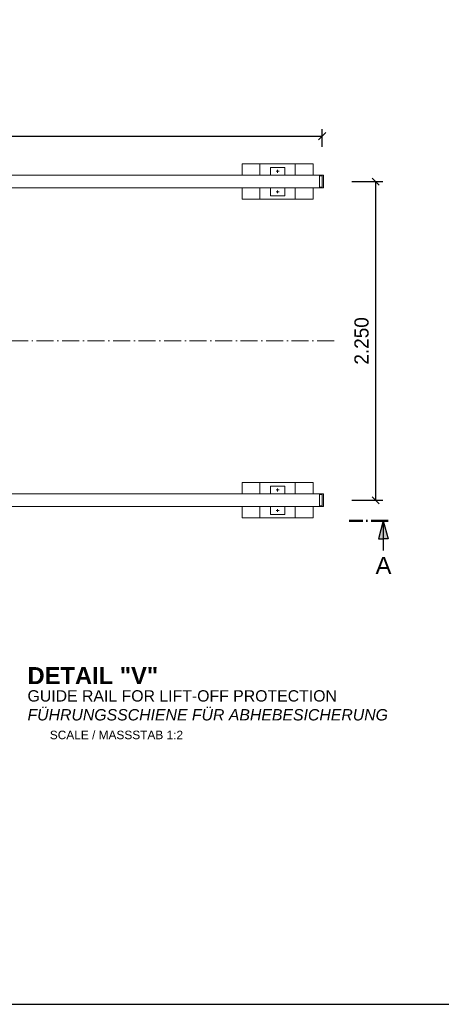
# Model space of a CAD drawing. Header units: millimetres. Extents: x -74592 to 26668, y -531 to 21180.
# Tile 12 of 27: x 15983 to 18961, y 9455 to 16406. Entities that reach past the tile are written whole.
import ezdxf

# ---------------------------------------------------------------- set-up
doc = ezdxf.new("R2010")
doc.units = ezdxf.units.MM
doc.linetypes.add('ACAD_ISO10W100', pattern=[18, 12, -3, 0, -3])
doc.layers.add('Bemaßung', color=7, linetype='Continuous', lineweight=9)
doc.layers.add('Beschriftung', color=7, linetype='Continuous', lineweight=9)
doc.styles.add('LBB3.5M1000', font='isocp.shx', dxfattribs={"height": 3.5})
doc.dimstyles.new('DIN', dxfattribs={"dimtxt": 2.5, "dimasz": 2.5, "dimexe": 1.25, "dimexo": 0.625, "dimtad": 1, "dimtih": 1, "dimdec": 4, "dimdsep": 46, "dimlunit": 6, "dimtxsty": 'Standard', "dimcen": 2.5, "dimadec": 0, "dimazin": 0, "dimtfac": 1, "dimtdec": 4, "dimtmove": 0, "dimatfit": 3, "dimfxl": 0, "dimtvp": 1, "dimtolj": 1, "dimtzin": 0, "dimarcsym": 0})

# ---------------------------------------------------------------- blocks, each defined once
blk = doc.blocks.new('_Oblique')
at = {"color": 0, "linetype": 'ByBlock', "lineweight": -2}
blk.add_line((-0.5, -0.5), (0.5, 0.5), dxfattribs=at)
blk = doc.blocks.new('*D146')
at = {"layer": 'Bemaßung', "color": 0, "lineweight": -2, "transparency": 16777216}
for p, q in [((13124.3, 15508.2), (13124.3, 15633.3)), ((13124.3, 15583.3), (18119.3, 15583.3)), ((18119.3, 15508.2), (18119.3, 15633.3))]:
    blk.add_line(p, q, dxfattribs=at)
at = {"layer": 'DEFPOINTS', "color": 0, "transparency": 16777216}
for p in [(18119.3, 15583.3), (13124.3, 15308.2), (18119.3, 15308.2)]:
    blk.add_point(p, dxfattribs=at)
at = {"layer": 'Bemaßung', "color": 0, "lineweight": -2, "transparency": 16777216, "xscale": 50, "yscale": 50, "zscale": 50, "rotation": 180}
blk.add_blockref('_Oblique', (13124.3, 15583.3), dxfattribs=at)
at = {"layer": 'Bemaßung', "color": 0, "lineweight": -2, "transparency": 16777216, "xscale": 50, "yscale": 50, "zscale": 50}
blk.add_blockref('_Oblique', (18119.3, 15583.3), dxfattribs=at)
at = {"layer": 'Bemaßung', "color": 0, "transparency": 16777216, "insert": (15621.8, 15683.3), "char_height": 100, "attachment_point": 5}
blk.add_mtext('\\A1;4.995', dxfattribs=at)
blk = doc.blocks.new('*D147')
at = {"layer": 'Bemaßung', "color": 0, "lineweight": -2, "transparency": 16777216}
for p, q in [((18329.3, 15263.2), (18547.3, 15263.2)), ((18497.3, 13013.2), (18497.3, 15263.2)), ((18329.3, 13013.2), (18547.3, 13013.2))]:
    blk.add_line(p, q, dxfattribs=at)
at = {"layer": 'DEFPOINTS', "color": 0, "transparency": 16777216}
for p in [(18129.3, 15263.2), (18497.3, 15263.2), (18129.3, 13013.2)]:
    blk.add_point(p, dxfattribs=at)
at = {"layer": 'Bemaßung', "color": 0, "lineweight": -2, "transparency": 16777216, "xscale": 50, "yscale": 50, "zscale": 50}
for p, rotation in [((18497.3, 15263.2), 90), ((18497.3, 13013.2), 270)]:
    blk.add_blockref('_Oblique', p, dxfattribs=dict(at, rotation=rotation))
at = {"layer": 'Bemaßung', "color": 0, "transparency": 16777216, "insert": (18397.3, 14138.2), "char_height": 100, "attachment_point": 5, "rotation": 90}
blk.add_mtext('\\A1;2.250', dxfattribs=at)

msp = doc.modelspace()

# ---------------------------------------------------------------- hatches: boundary and pattern name
for points in [[(18550.8715, 12867.97104), (18550.8715, 12739.92292), (18516.56111, 12739.92292)], [(18550.8715, 12867.97104), (18585.18189, 12739.92292), (18550.8715, 12739.92292)]]:
    msp.add_hatch(color=256).paths.add_polyline_path(points)

# ---------------------------------------------------------------- linework, layer by layer
at = {"lineweight": 9}
for p, q in [((17814.31509, 15335.67501), (17794.31509, 15335.67501)), ((17804.31509, 15325.67501), (17804.31509, 15345.67501)), ((17814.31509, 15190.67501), (17794.31509, 15190.67501)), ((17804.31509, 15180.67501), (17804.31509, 15200.67501)), ((17814.31509, 13085.67501), (17794.31509, 13085.67501)), ((17804.31509, 13075.67501), (17804.31509, 13095.67501)), ((17814.31509, 12940.67501), (17794.31509, 12940.67501)), ((17804.31509, 12930.67501), (17804.31509, 12950.67501))]:
    msp.add_line(p, q, dxfattribs=at)
at = {"linetype": 'ACAD_ISO10W100', "lineweight": 18, "ltscale": 10}
msp.add_line((18203.19605, 14138.17501), (13089.31509, 14138.17501), dxfattribs=at)
at = {"linetype": 'ACAD_ISO10W100', "lineweight": 50, "ltscale": 10}
msp.add_line((18585.18189, 12867.97104), (18308.88931, 12867.97104), dxfattribs=at)
for p, q in [((18550.8715, 12867.97104), (18516.56111, 12739.92292)), ((18550.8715, 12867.97104), (18550.8715, 12657.99254)), ((18550.8715, 12867.97104), (18585.18189, 12739.92292)), ((18516.56111, 12739.92292), (18550.8715, 12739.92292)), ((18585.18189, 12739.92292), (18550.8715, 12739.92292))]:
    msp.add_line(p, q)
at = {"color": 1}
msp.add_lwpolyline([(11252.74643, 9454.89109), (26668.25719, 9454.89109), (26668.25719, 20323.5409), (11252.74643, 20323.5409)], close=True, dxfattribs=at)
at = {"lineweight": 9}
for points in [[(18054.31509, 15308.17501), (18054.31509, 15388.17501), (17554.31509, 15388.17501), (17554.31509, 15308.17501)], [(17679.31509, 15308.17501), (17679.31509, 15388.17501), (17929.31509, 15388.17501), (17929.31509, 15308.17501)], [(17854.31509, 15308.17501), (17854.31509, 15363.17501), (17754.31509, 15363.17501), (17754.31509, 15308.17501)], [(15749.31509, 15218.17501), (18129.31509, 15218.17501), (18129.31509, 15308.17501), (15749.31509, 15308.17501)], [(17554.31509, 15218.17501), (17554.31509, 15138.17501), (18054.31509, 15138.17501), (18054.31509, 15218.17501)], [(17929.31509, 15218.17501), (17929.31509, 15138.17501), (17679.31509, 15138.17501), (17679.31509, 15218.17501)], [(17754.31509, 15218.17501), (17754.31509, 15163.17501), (17854.31509, 15163.17501), (17854.31509, 15218.17501)], [(18054.31509, 13058.17501), (18054.31509, 13138.17501), (17554.31509, 13138.17501), (17554.31509, 13058.17501)], [(17679.31509, 13058.17501), (17679.31509, 13138.17501), (17929.31509, 13138.17501), (17929.31509, 13058.17501)], [(17854.31509, 13058.17501), (17854.31509, 13113.17501), (17754.31509, 13113.17501), (17754.31509, 13058.17501)], [(15749.31509, 13058.17501), (18129.31509, 13058.17501), (18129.31509, 12968.17501), (15749.31509, 12968.17501)], [(17554.31509, 12968.17501), (17554.31509, 12888.17501), (18054.31509, 12888.17501), (18054.31509, 12968.17501)], [(17929.31509, 12968.17501), (17929.31509, 12888.17501), (17679.31509, 12888.17501), (17679.31509, 12968.17501)], [(17754.31509, 12968.17501), (17754.31509, 12913.17501), (17854.31509, 12913.17501), (17854.31509, 12968.17501)]]:
    msp.add_lwpolyline(points, dxfattribs=at)
for points in [[(18119.31509, 15303.17501), (18099.31509, 15303.17501), (18099.31509, 15223.17501), (18119.31509, 15223.17501)], [(18129.31509, 15218.17501), (18119.31509, 15218.17501), (18119.31509, 15308.17501), (18129.31509, 15308.17501)], [(18119.31509, 12973.17501), (18099.31509, 12973.17501), (18099.31509, 13053.17501), (18119.31509, 13053.17501)], [(18129.31509, 13058.17501), (18119.31509, 13058.17501), (18119.31509, 12968.17501), (18129.31509, 12968.17501)]]:
    msp.add_lwpolyline(points, close=True, dxfattribs=at)

# ---------------------------------------------------------------- texts
at = {"layer": 'Beschriftung', "attachment_point": 1, "style": 'LBB3.5M1000'}
for s, insert, char_height, width in [('{\\fArial|b0|i0|c0|p34;A}', (18496.26606, 12613.45292), 120, 114.5947257), ('{\\fArial|b1|i0|c0|p34;DETAIL "V"}', (16037.9519, 11835.42548), 120, 941.543488), ('{\\fArial|b0|i0|c0|p34;GUIDE RAIL FOR LIFT-OFF PROTECTION\\P\\fArial|b0|i1|c0|p34;FÜHRUNGSSCHIENE FÜR ABHEBESICHERUNG}', (16037.9519, 11672.21871), 80, 2585.1019895), ('{\\fArial|b0|i0|c0|p34;SCALE / MASSSTAB 1:2}', (16195.69003, 11386.43277), 60, 1052.9707664)]:
    msp.add_mtext(s, dxfattribs=dict(at, insert=insert, char_height=char_height, width=width))

# ---------------------------------------------------------------- dimensions: what is measured, and where the dimension line sits
at = {"layer": 'Bemaßung'}
dim = msp.add_linear_dim(base=(18119.31509, 15583.29858), p1=(13124.31509, 15308.17501), p2=(18119.31509, 15308.17501), dimstyle='DIN', override={"dimscale": 100, "dimtxt": 1, "dimasz": 0.5, "dimexe": 0.5, "dimexo": 2, "dimgap": 0.5, "dimtih": 0, "dimdec": 2, "dimblk1": 'Oblique', "dimblk2": 'Oblique', "dimsah": 1, "dimtmove": 2}, dxfattribs=at)
dim.commit()
dim.dimension.update_dxf_attribs({"geometry": '*D146', "text_midpoint": (15621.81509, 15683.29858)})
dim = msp.add_linear_dim(base=(18497.32721, 15263.17501), p1=(18129.31509, 13013.17501), p2=(18129.31509, 15263.17501), angle=90, dimstyle='DIN', override={"dimscale": 100, "dimtxt": 1, "dimasz": 0.5, "dimexe": 0.5, "dimexo": 2, "dimgap": 0.5, "dimtih": 0, "dimdec": 2, "dimblk1": 'Oblique', "dimblk2": 'Oblique', "dimsah": 1, "dimtmove": 2}, dxfattribs=at)
dim.commit()
dim.dimension.update_dxf_attribs({"geometry": '*D147', "text_midpoint": (18397.32721, 14138.17501)})

doc.saveas('drawing.dxf')
